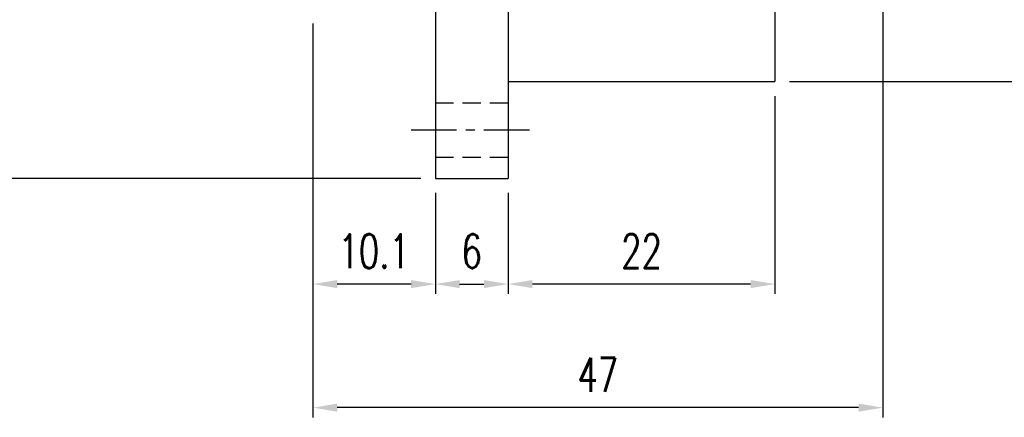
# Model space of a CAD drawing. Header units: millimetres. Extents: x -51 to 291, y -54 to 83.
# Tile 2 of 99: x 46 to 127, y -54 to -21. Entities that reach past the tile are written whole.
import ezdxf

# ---------------------------------------------------------------- set-up
doc = ezdxf.new("R2010")
doc.units = ezdxf.units.MM
doc.linetypes.add('CENTER', pattern=[2, 1.25, -0.25, 0.25, -0.25])
doc.linetypes.add('DASHED', pattern=[0.75, 0.5, -0.25])
for name, color, linetype in [('CL', 1, 'CENTER'), ('DIM', 4, 'Continuous'), ('HID', 2, 'DASHED'), ('OUT', 3, 'Continuous')]:
    doc.layers.add(name, color=color, linetype=linetype)
doc.styles.add('DIM-7', font='SIMPLEX.shx', dxfattribs={"width": 0.7, "bigfont": 'chineset.shx'})
doc.dimstyles.new('CNS', dxfattribs={"dimtxt": 3.5, "dimasz": 2.5, "dimexe": 1, "dimexo": 1.5, "dimgap": 0.09, "dimtad": 0, "dimdsep": 46, "dimtxsty": 'DIM-7', "dimcen": 0.09, "dimclrd": 1, "dimclre": 1, "dimclrt": 4, "dimadec": 0, "dimazin": 0, "dimtfac": 1, "dimtix": 1, "dimtmove": 2, "dimatfit": 3, "dimfxl": 1, "dimtvp": 0.971429, "dimtolj": 1, "dimarcsym": 0})

# ---------------------------------------------------------------- blocks, each defined once
blk = doc.blocks.new('*D3')
at = {"layer": 'DEFPOINTS', "color": 0}
for p in [(70, -20), (80.1, -34), (70, -42.733)]:
    blk.add_point(p, dxfattribs=at)
at = {"layer": 'DIM', "color": 0, "lineweight": -2}
for p, q in [((70, -21.2), (70, -43.533)), ((80.1, -35.2), (80.1, -43.533)), ((78.1, -42.733), (72, -42.733))]:
    blk.add_line(p, q, dxfattribs=at)
at = {"layer": 'DIM', "color": 0}
for points in [[(72, -42.399), (72, -43.066), (70, -42.733)], [(78.1, -42.399), (78.1, -43.066), (80.1, -42.733)]]:
    blk.add_solid(points, dxfattribs=at)
at = {"layer": 'DIM', "color": 0, "insert": (75.05, -40.013), "char_height": 2.8, "attachment_point": 5, "style": 'DIM-7'}
blk.add_mtext('\\A1;10.1', dxfattribs=at)
blk = doc.blocks.new('*D6')
at = {"layer": 'DEFPOINTS', "color": 0}
for p in [(80.1, 34), (44.741, -34), (80.1, -34)]:
    blk.add_point(p, dxfattribs=at)
at = {"layer": 'DIM', "color": 0, "lineweight": -2}
for p, q in [((78.9, 34), (43.941, 34)), ((44.741, 32), (44.741, -32)), ((78.9, -34), (43.941, -34))]:
    blk.add_line(p, q, dxfattribs=at)
at = {"layer": 'DIM', "color": 0}
for points in [[(44.408, 32), (45.075, 32), (44.741, 34)], [(44.408, -32), (45.075, -32), (44.741, -34)]]:
    blk.add_solid(points, dxfattribs=at)
at = {"layer": 'DIM', "color": 0, "insert": (42.021, 0), "char_height": 2.8, "attachment_point": 5, "rotation": 90, "style": 'DIM-7'}
blk.add_mtext('\\A1;%%C68', dxfattribs=at)
blk = doc.blocks.new('*D7')
at = {"layer": 'DEFPOINTS', "color": 0}
for p in [(80.1, -34), (86.1, -34), (86.1, -42.733)]:
    blk.add_point(p, dxfattribs=at)
at = {"layer": 'DIM', "color": 0, "lineweight": -2}
for p, q in [((80.1, -35.2), (80.1, -43.533)), ((86.1, -35.2), (86.1, -43.533)), ((82.1, -42.733), (84.1, -42.733))]:
    blk.add_line(p, q, dxfattribs=at)
at = {"layer": 'DIM', "color": 0}
for points in [[(82.1, -42.399), (82.1, -43.066), (80.1, -42.733)], [(84.1, -42.399), (84.1, -43.066), (86.1, -42.733)]]:
    blk.add_solid(points, dxfattribs=at)
at = {"layer": 'DIM', "color": 0, "insert": (83.1, -40.013), "char_height": 2.8, "attachment_point": 5, "style": 'DIM-7'}
blk.add_mtext('\\A1;6', dxfattribs=at)
blk = doc.blocks.new('*D8')
at = {"layer": 'DEFPOINTS', "color": 0}
for p in [(108.1, -26), (86.1, -34), (86.1, -42.733)]:
    blk.add_point(p, dxfattribs=at)
at = {"layer": 'DIM', "color": 0, "lineweight": -2}
for p, q in [((108.1, -27.2), (108.1, -43.533)), ((86.1, -35.2), (86.1, -43.533)), ((106.1, -42.733), (88.1, -42.733))]:
    blk.add_line(p, q, dxfattribs=at)
at = {"layer": 'DIM', "color": 0}
for points in [[(88.1, -42.399), (88.1, -43.066), (86.1, -42.733)], [(106.1, -42.399), (106.1, -43.066), (108.1, -42.733)]]:
    blk.add_solid(points, dxfattribs=at)
at = {"layer": 'DIM', "color": 0, "insert": (97.1, -40.013), "char_height": 2.8, "attachment_point": 5, "style": 'DIM-7'}
blk.add_mtext('\\A1;22', dxfattribs=at)
blk = doc.blocks.new('*D9')
at = {"layer": 'DEFPOINTS', "color": 0}
for p in [(117, -16), (70, -20), (70, -52.938)]:
    blk.add_point(p, dxfattribs=at)
at = {"layer": 'DIM', "color": 0, "lineweight": -2}
for p, q in [((117, -17.2), (117, -53.738)), ((70, -21.2), (70, -53.738)), ((115, -52.938), (72, -52.938))]:
    blk.add_line(p, q, dxfattribs=at)
at = {"layer": 'DIM', "color": 0}
for points in [[(72, -52.604), (72, -53.271), (70, -52.938)], [(115, -52.604), (115, -53.271), (117, -52.938)]]:
    blk.add_solid(points, dxfattribs=at)
at = {"layer": 'DIM', "color": 0, "insert": (93.5, -50.218), "char_height": 2.8, "attachment_point": 5, "style": 'DIM-7'}
blk.add_mtext('\\A1;47', dxfattribs=at)
blk = doc.blocks.new('*D11')
at = {"layer": 'DEFPOINTS', "color": 0}
for p in [(108.1, 26), (108.1, -26), (134.535, -26)]:
    blk.add_point(p, dxfattribs=at)
at = {"layer": 'DIM', "color": 0, "lineweight": -2}
for p, q in [((109.3, 26), (135.335, 26)), ((134.535, 24), (134.535, -24)), ((109.3, -26), (135.335, -26))]:
    blk.add_line(p, q, dxfattribs=at)
at = {"layer": 'DIM', "color": 0}
for points in [[(134.202, 24), (134.869, 24), (134.535, 26)], [(134.202, -24), (134.869, -24), (134.535, -26)]]:
    blk.add_solid(points, dxfattribs=at)
at = {"layer": 'DIM', "color": 0, "insert": (131.775, 0), "char_height": 2.8, "attachment_point": 5, "rotation": 90, "style": 'DIM-7'}
blk.add_mtext('\\A1;%%C52{\\H1.680000;\\S 0^ -0.007;}', dxfattribs=at)

msp = doc.modelspace()

# ---------------------------------------------------------------- linework, layer by layer
at = {"layer": 'CL', "color": 7, "ltscale": 3}
msp.add_line((78.1, -30), (88.1, -30), dxfattribs=at)
at = {"layer": 'HID', "color": 7, "ltscale": 3}
for p, q in [((80.1, -27.75), (86.1, -27.75)), ((80.1, -32.25), (86.1, -32.25))]:
    msp.add_line(p, q, dxfattribs=at)
at = {"layer": 'OUT', "color": 7}
for p, q in [((80.1, 0), (80.1, -34)), ((86.1, 0), (86.1, -34)), ((108.1, 0), (108.1, -26)), ((86.1, -26), (108.1, -26)), ((80.1, -34), (86.1, -34))]:
    msp.add_line(p, q, dxfattribs=at)

# ---------------------------------------------------------------- dimensions: what is measured, and where the dimension line sits
at = {"layer": 'DIM', "color": 7}
for base, p1, p2, override, picture, middle in [((44.741, -34), (80.1, 34), (80.1, -34), {"dimscale": 0.8, "dimclrd": 0, "dimclre": 0, "dimclrt": 0}, '*D6', (42.021, 0)), ((134.535, -26), (108.1, 26), (108.1, -26), {"dimscale": 0.8, "dimgap": 1, "dimtad": 1, "dimclrd": 0, "dimclre": 0, "dimclrt": 0, "dimtol": 1, "dimtm": 0.007, "dimtfac": 0.6, "dimtdec": 3, "dimtmove": 1}, '*D11', (131.775, 0))]:
    dim = msp.add_linear_dim(base=base, p1=p1, p2=p2, angle=90, text='%%C<>', dimstyle='CNS', override=override, dxfattribs=at)
    dim.commit()
    dim.dimension.update_dxf_attribs({"geometry": picture, "text_midpoint": middle})
for base, p1, p2, picture, middle in [((70, -52.938), (117, -16), (70, -20), '*D9', (93.5, -50.218)), ((70, -42.733), (80.1, -34), (70, -20), '*D3', (75.05, -40.013)), ((86.1, -42.733), (108.1, -26), (86.1, -34), '*D8', (97.1, -40.013)), ((86.1, -42.733), (80.1, -34), (86.1, -34), '*D7', (83.1, -40.013))]:
    dim = msp.add_linear_dim(base=base, p1=p1, p2=p2, dimstyle='CNS', override={"dimscale": 0.8, "dimclrd": 0, "dimclre": 0, "dimclrt": 0}, dxfattribs=at)
    dim.commit()
    dim.dimension.update_dxf_attribs({"geometry": picture, "text_midpoint": middle})

doc.saveas('drawing.dxf')
